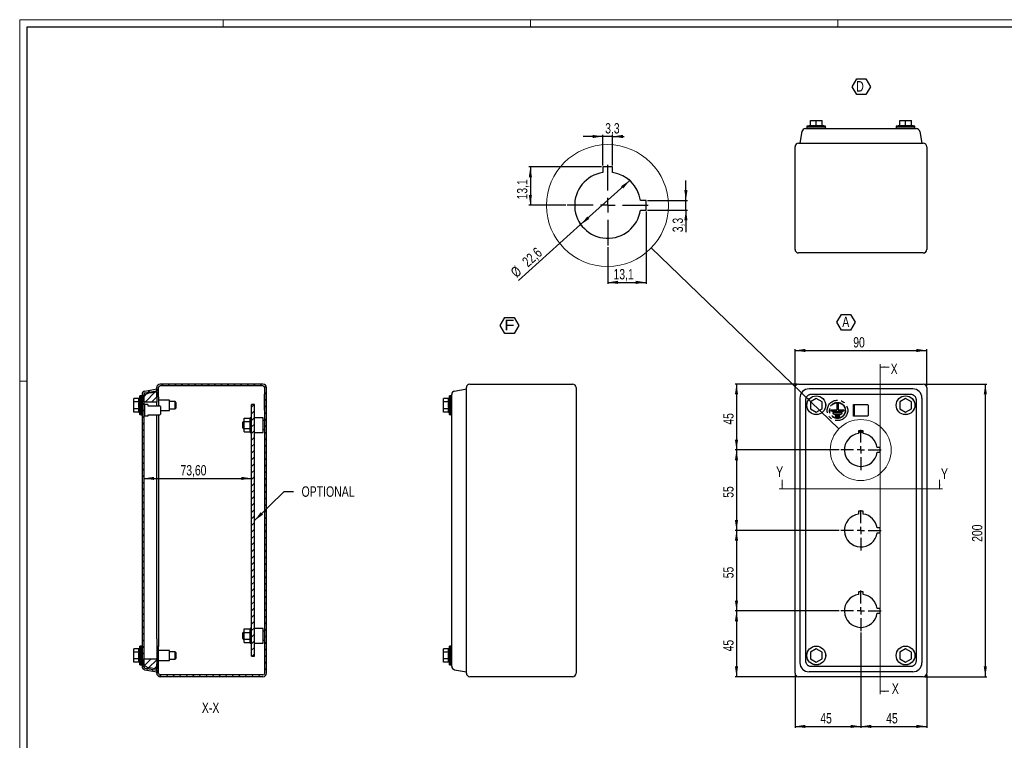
# Model space of a CAD drawing. Header units: millimetres. Extents: x 0 to 1189, y 0 to 841.
# Tile 2 of 3: x 0 to 673, y 348 to 841. Entities that reach past the tile are written whole.
import ezdxf

# ---------------------------------------------------------------- set-up
doc = ezdxf.new("R2010")
doc.units = ezdxf.units.MM
doc.linetypes.add('CENTERX2', pattern=[20.32, 12.7, -2.54, 2.54, -2.54])
doc.layers.add('SLD-0_0', color=7, linetype='Continuous')
doc.styles.add('SLDTEXTSTYLE4', font='TXT', dxfattribs={"width": 0.75})
doc.styles.add('SLDTEXTSTYLE5', font='TXT', dxfattribs={"width": 0.749988})
doc.styles.add('SLDTEXTSTYLE6', font='TXT', dxfattribs={"width": 1.163788})
doc.dimstyles.new('SLDDIMSTYLE0', dxfattribs={"dimtxt": 7.055556, "dimasz": 7.055556, "dimexe": 0, "dimexo": 0.0625, "dimgap": 1.763889, "dimtad": 1, "dimrnd": 1e-09, "dimzin": 12, "dimdsep": 46, "dimtxsty": 'SLDTEXTSTYLE4', "dimsah": 1, "dimcen": 0.09, "dimadec": 0, "dimazin": 3, "dimtfac": 1, "dimtofl": 0, "dimtmove": 0, "dimatfit": 3, "dimfxl": 1, "dimfrac": 2, "dimtolj": 1, "dimtzin": 12, "dimarcsym": 0})
doc.dimstyles.new('SLDDIMSTYLE1', dxfattribs={"dimtxt": 0.18, "dimasz": 7.055556, "dimexe": 0, "dimexo": 0.0625, "dimgap": 0, "dimtad": 0, "dimtih": 1, "dimtoh": 1, "dimdec": 0, "dimrnd": 1e-09, "dimzin": 0, "dimdsep": 46, "dimtxsty": 'Standard', "dimblk1": 'NONE', "dimblk2": 'NONE', "dimsah": 1, "dimcen": 0.09, "dimadec": 0, "dimazin": 0, "dimtfac": 7.055556, "dimtdec": 0, "dimtofl": 0, "dimtmove": 0, "dimatfit": 3, "dimldrblk": 'NONE', "dimfxl": 1, "dimfrac": 2, "dimtolj": 1, "dimtzin": 0, "dimarcsym": 0})
doc.dimstyles.new('SLDDIMSTYLE4', dxfattribs={"dimtxt": 0.18, "dimasz": 7.055556, "dimexe": 0, "dimexo": 0.0625, "dimgap": 0, "dimtad": 0, "dimtih": 1, "dimtoh": 1, "dimdec": 0, "dimrnd": 1e-09, "dimzin": 0, "dimdsep": 46, "dimtxsty": 'Standard', "dimsah": 1, "dimcen": 0.09, "dimadec": 0, "dimazin": 0, "dimtfac": 7.055556, "dimtdec": 0, "dimtofl": 0, "dimtmove": 0, "dimatfit": 3, "dimfxl": 1, "dimfrac": 2, "dimtolj": 1, "dimtzin": 0, "dimarcsym": 0})
doc.dimstyles.new('SLDDIMSTYLE5', dxfattribs={"dimtxt": 7.055556, "dimasz": 7.055556, "dimexe": 0, "dimexo": 0.0625, "dimgap": 1.763889, "dimtad": 1, "dimdec": 1, "dimlfac": 0.5, "dimrnd": 1e-09, "dimzin": 12, "dimdsep": 46, "dimtxsty": 'SLDTEXTSTYLE4', "dimsah": 1, "dimcen": 0.09, "dimadec": 0, "dimazin": 3, "dimtfac": 1, "dimtdec": 1, "dimtmove": 0, "dimatfit": 0, "dimfxl": 1, "dimfrac": 2, "dimtolj": 1, "dimtzin": 12, "dimarcsym": 0})
doc.dimstyles.new('SLDDIMSTYLE6', dxfattribs={"dimtxt": 7.055556, "dimasz": 7.055556, "dimexe": 0, "dimexo": 0.0625, "dimgap": 1.763889, "dimtad": 1, "dimdec": 1, "dimlfac": 0.5, "dimrnd": 1e-09, "dimzin": 12, "dimdsep": 46, "dimtxsty": 'SLDTEXTSTYLE4', "dimsah": 1, "dimcen": 0.09, "dimadec": 0, "dimazin": 3, "dimtfac": 1, "dimtdec": 1, "dimtofl": 0, "dimtmove": 0, "dimatfit": 3, "dimfxl": 1, "dimfrac": 2, "dimtolj": 1, "dimtzin": 12, "dimarcsym": 0})

# ---------------------------------------------------------------- blocks, each defined once
blk = doc.blocks.new('_D')
at = {"layer": 'SLD-0_0'}
for p, q in [((529.76, 590.45), (529.76, 615.82)), ((529.76, 614.82), (619.76, 614.82)), ((619.76, 590.45), (619.76, 615.82))]:
    blk.add_line(p, q, dxfattribs=at)
for points in [[(529.76, 614.82), (536.81, 613.74), (536.81, 615.91)], [(619.76, 614.82), (612.7, 615.91), (612.7, 613.74)]]:
    blk.add_solid(points, dxfattribs=at)
at = {"layer": 'SLD-0_0', "insert": (569.54, 623.92), "char_height": 7.056, "attachment_point": 1, "style": 'SLDTEXTSTYLE4'}
blk.add_mtext('90', dxfattribs=at)
blk = doc.blocks.new('_D_1')
at = {"layer": 'SLD-0_0'}
for p, q in [((618.36, 591.85), (660.76, 591.85)), ((659.76, 591.85), (659.76, 391.85)), ((618.36, 391.85), (660.76, 391.85))]:
    blk.add_line(p, q, dxfattribs=at)
for points in [[(659.76, 591.85), (658.67, 584.79), (660.84, 584.79)], [(659.76, 391.85), (660.84, 398.9), (658.67, 398.9)]]:
    blk.add_solid(points, dxfattribs=at)
at = {"layer": 'SLD-0_0', "insert": (650.66, 484.03), "char_height": 7.056, "attachment_point": 1, "rotation": 90, "style": 'SLDTEXTSTYLE4'}
blk.add_mtext('200', dxfattribs=at)
blk = doc.blocks.new('_D_2')
at = {"layer": 'SLD-0_0'}
for p, q in [((531.16, 591.85), (488.76, 591.85)), ((489.76, 591.85), (489.76, 546.85)), ((559.96, 546.85), (488.76, 546.85))]:
    blk.add_line(p, q, dxfattribs=at)
for points in [[(489.76, 591.85), (488.67, 584.79), (490.84, 584.79)], [(489.76, 546.85), (490.84, 553.9), (488.67, 553.9)]]:
    blk.add_solid(points, dxfattribs=at)
at = {"layer": 'SLD-0_0', "insert": (480.66, 564.13), "char_height": 7.056, "attachment_point": 1, "rotation": 90, "style": 'SLDTEXTSTYLE4'}
blk.add_mtext('45', dxfattribs=at)
blk = doc.blocks.new('_D_3')
at = {"layer": 'SLD-0_0'}
for p, q in [((559.96, 546.85), (488.76, 546.85)), ((489.76, 546.85), (489.76, 491.85)), ((559.96, 491.85), (488.76, 491.85))]:
    blk.add_line(p, q, dxfattribs=at)
for points in [[(489.76, 546.85), (488.67, 539.79), (490.84, 539.79)], [(489.76, 491.85), (490.84, 498.9), (488.67, 498.9)]]:
    blk.add_solid(points, dxfattribs=at)
at = {"layer": 'SLD-0_0', "insert": (480.66, 514.13), "char_height": 7.056, "attachment_point": 1, "rotation": 90, "style": 'SLDTEXTSTYLE4'}
blk.add_mtext('55', dxfattribs=at)
blk = doc.blocks.new('_D_4')
at = {"layer": 'SLD-0_0'}
for p, q in [((559.96, 491.85), (488.76, 491.85)), ((489.76, 491.85), (489.76, 436.85)), ((559.96, 436.85), (488.76, 436.85))]:
    blk.add_line(p, q, dxfattribs=at)
for points in [[(489.76, 491.85), (488.67, 484.79), (490.84, 484.79)], [(489.76, 436.85), (490.84, 443.9), (488.67, 443.9)]]:
    blk.add_solid(points, dxfattribs=at)
at = {"layer": 'SLD-0_0', "insert": (480.66, 459.13), "char_height": 7.056, "attachment_point": 1, "rotation": 90, "style": 'SLDTEXTSTYLE4'}
blk.add_mtext('55', dxfattribs=at)
blk = doc.blocks.new('_D_5')
at = {"layer": 'SLD-0_0'}
for p, q in [((559.96, 436.85), (488.76, 436.85)), ((489.76, 436.85), (489.76, 391.85)), ((531.16, 391.85), (488.76, 391.85))]:
    blk.add_line(p, q, dxfattribs=at)
for points in [[(489.76, 436.85), (488.67, 429.79), (490.84, 429.79)], [(489.76, 391.85), (490.84, 398.9), (488.67, 398.9)]]:
    blk.add_solid(points, dxfattribs=at)
at = {"layer": 'SLD-0_0', "insert": (480.66, 409.13), "char_height": 7.056, "attachment_point": 1, "rotation": 90, "style": 'SLDTEXTSTYLE4'}
blk.add_mtext('45', dxfattribs=at)
blk = doc.blocks.new('_D_6')
at = {"layer": 'SLD-0_0'}
for p, q in [((574.76, 422.05), (574.76, 356.85)), ((529.76, 393.25), (529.76, 356.85)), ((529.76, 357.85), (574.76, 357.85))]:
    blk.add_line(p, q, dxfattribs=at)
for points in [[(529.76, 357.85), (536.81, 356.76), (536.81, 358.93)], [(574.76, 357.85), (567.7, 358.93), (567.7, 356.76)]]:
    blk.add_solid(points, dxfattribs=at)
at = {"layer": 'SLD-0_0', "insert": (547.04, 366.94), "char_height": 7.056, "attachment_point": 1, "style": 'SLDTEXTSTYLE4'}
blk.add_mtext('45', dxfattribs=at)
blk = doc.blocks.new('_D_7')
at = {"layer": 'SLD-0_0'}
for p, q in [((574.76, 422.05), (574.76, 356.85)), ((619.76, 393.25), (619.76, 356.85)), ((574.76, 357.85), (619.76, 357.85))]:
    blk.add_line(p, q, dxfattribs=at)
for points in [[(574.76, 357.85), (581.81, 356.76), (581.81, 358.93)], [(619.76, 357.85), (612.7, 358.93), (612.7, 356.76)]]:
    blk.add_solid(points, dxfattribs=at)
at = {"layer": 'SLD-0_0', "insert": (592.04, 366.94), "char_height": 7.056, "attachment_point": 1, "style": 'SLDTEXTSTYLE4'}
blk.add_mtext('45', dxfattribs=at)
blk = doc.blocks.new('SW_NOTE_0_7')
at = {"layer": 'SLD-0_0', "color": 0}
for p, q in [((-2.84, 5.35), (0.29, 10.78)), ((0.29, 10.78), (6.57, 10.78)), ((6.57, 10.78), (9.71, 5.35)), ((0.29, -0.08), (-2.84, 5.35)), ((9.71, 5.35), (6.57, -0.08)), ((6.57, -0.08), (0.29, -0.08))]:
    blk.add_line(p, q, dxfattribs=at)
at = {"layer": 'SLD-0_0', "color": 0, "insert": (3.24, 9.21), "char_height": 7.14, "attachment_point": 2, "style": 'SLDTEXTSTYLE5'}
blk.add_mtext('A', dxfattribs=at)
blk = doc.blocks.new('SW_CENTERMARKSYMBOL_0')
at = {"layer": 'SLD-0_0', "color": 0}
for p, q in [((0, 5), (0, 13.8)), ((-5, 0), (-13.8, 0)), ((0, 0), (-2.5, 0)), ((0, 0), (0, 2.5)), ((0, 0), (0, -2.5)), ((0, 0), (2.5, 0)), ((5, 0), (13.8, 0)), ((0, -5), (0, -13.8))]:
    blk.add_line(p, q, dxfattribs=at)
blk = doc.blocks.new('SW_CENTERMARKSYMBOL_1')
at = {"layer": 'SLD-0_0', "color": 0}
for p, q in [((0, 5), (0, 13.8)), ((-5, 0), (-13.8, 0)), ((0, 0), (-2.5, 0)), ((0, 0), (0, 2.5)), ((0, 0), (0, -2.5)), ((0, 0), (2.5, 0)), ((5, 0), (13.8, 0)), ((0, -5), (0, -13.8))]:
    blk.add_line(p, q, dxfattribs=at)
blk = doc.blocks.new('SW_CENTERMARKSYMBOL_2')
at = {"layer": 'SLD-0_0', "color": 0}
for p, q in [((0, 5), (0, 13.8)), ((-5, 0), (-13.8, 0)), ((0, 0), (-2.5, 0)), ((0, 0), (0, 2.5)), ((0, 0), (0, -2.5)), ((0, 0), (2.5, 0)), ((5, 0), (13.8, 0)), ((0, -5), (0, -13.8))]:
    blk.add_line(p, q, dxfattribs=at)
blk = doc.blocks.new('_None')
blk = doc.blocks.new('SW_NOTE_0_8')
at = {"layer": 'SLD-0_0', "color": 0}
for p, q in [((-2.82, 5.35), (0.35, 10.83)), ((0.35, 10.83), (6.68, 10.83)), ((6.68, 10.83), (9.84, 5.35)), ((0.35, -0.14), (-2.82, 5.35)), ((9.84, 5.35), (6.68, -0.14)), ((6.68, -0.14), (0.35, -0.14))]:
    blk.add_line(p, q, dxfattribs=at)
at = {"layer": 'SLD-0_0', "color": 0, "insert": (3.46, 9.21), "char_height": 7.14, "attachment_point": 2, "style": 'SLDTEXTSTYLE6'}
blk.add_mtext('F', dxfattribs=at)
blk = doc.blocks.new('SW_NOTE_0_11')
at = {"layer": 'SLD-0_0', "color": 0}
for p, q in [((-2.8, 5.4), (0.33, 10.84)), ((0.33, 10.84), (6.61, 10.84)), ((6.61, 10.84), (9.75, 5.4)), ((0.33, -0.03), (-2.8, 5.4)), ((9.75, 5.4), (6.61, -0.03)), ((6.61, -0.03), (0.33, -0.03))]:
    blk.add_line(p, q, dxfattribs=at)
at = {"layer": 'SLD-0_0', "color": 0, "insert": (0, 9.21), "char_height": 7.14, "attachment_point": 1, "style": 'SLDTEXTSTYLE4'}
blk.add_mtext('D', dxfattribs=at)
blk = doc.blocks.new('_D_9')
at = {"layer": 'SLD-0_0'}
blk.add_line((84.83, 527.37), (158.43, 527.37), dxfattribs=at)
for points in [[(84.83, 527.37), (91.88, 526.29), (91.88, 528.46)], [(158.43, 527.37), (151.37, 528.46), (151.37, 526.29)]]:
    blk.add_solid(points, dxfattribs=at)
at = {"layer": 'SLD-0_0', "insert": (109.9, 536.47), "char_height": 7.056, "attachment_point": 1, "style": 'SLDTEXTSTYLE4'}
blk.add_mtext('73,60', dxfattribs=at)
blk = doc.blocks.new('_D_12')
at = {"layer": 'SLD-0_0'}
for p, q in [((398.47, 761.1), (384.91, 761.1)), ((398.47, 741.28), (398.47, 762.1)), ((405.07, 761.1), (398.47, 761.1)), ((405.07, 741.28), (405.07, 762.1)), ((405.07, 761.1), (413.09, 761.1))]:
    blk.add_line(p, q, dxfattribs=at)
for points in [[(398.47, 761.1), (391.42, 762.18), (391.42, 760.01)], [(405.07, 761.1), (412.13, 760.01), (412.13, 762.18)]]:
    blk.add_solid(points, dxfattribs=at)
at = {"layer": 'SLD-0_0', "insert": (400.06, 770.19), "char_height": 7.056, "attachment_point": 1, "style": 'SLDTEXTSTYLE4'}
blk.add_mtext('3,3', dxfattribs=at)
blk = doc.blocks.new('_D_13')
at = {"layer": 'SLD-0_0'}
for p, q in [((455.2, 717.38), (455.2, 730.95)), ((428.97, 717.38), (456.2, 717.38)), ((455.2, 710.78), (455.2, 717.38)), ((428.97, 710.78), (456.2, 710.78)), ((455.2, 710.78), (455.2, 695.65))]:
    blk.add_line(p, q, dxfattribs=at)
for points in [[(455.2, 717.38), (456.28, 724.44), (454.11, 724.44)], [(455.2, 710.78), (454.11, 703.72), (456.28, 703.72)]]:
    blk.add_solid(points, dxfattribs=at)
at = {"layer": 'SLD-0_0', "insert": (446.1, 695.65), "char_height": 7.056, "attachment_point": 1, "rotation": 90, "style": 'SLDTEXTSTYLE4'}
blk.add_mtext('3,3', dxfattribs=at)
blk = doc.blocks.new('_D_14')
at = {"layer": 'SLD-0_0'}
for p, q in [((397.47, 740.28), (347.92, 740.28)), ((348.92, 740.28), (348.92, 714.08)), ((373.17, 714.08), (347.92, 714.08))]:
    blk.add_line(p, q, dxfattribs=at)
for points in [[(348.92, 740.28), (347.83, 733.22), (350, 733.22)], [(348.92, 714.08), (350, 721.14), (347.83, 721.14)]]:
    blk.add_solid(points, dxfattribs=at)
at = {"layer": 'SLD-0_0', "insert": (339.82, 718.06), "char_height": 7.056, "attachment_point": 1, "rotation": 90, "style": 'SLDTEXTSTYLE4'}
blk.add_mtext('13,1', dxfattribs=at)
blk = doc.blocks.new('_D_15')
at = {"layer": 'SLD-0_0'}
for p, q in [((427.97, 709.78), (427.97, 660.37)), ((401.77, 685.48), (401.77, 660.37)), ((401.77, 661.37), (427.97, 661.37))]:
    blk.add_line(p, q, dxfattribs=at)
for points in [[(401.77, 661.37), (408.83, 660.28), (408.83, 662.45)], [(427.97, 661.37), (420.92, 662.45), (420.92, 660.28)]]:
    blk.add_solid(points, dxfattribs=at)
at = {"layer": 'SLD-0_0', "insert": (405.75, 670.46), "char_height": 7.056, "attachment_point": 1, "style": 'SLDTEXTSTYLE4'}
blk.add_mtext('13,1', dxfattribs=at)
blk = doc.blocks.new('_D_16')
at = {"layer": 'SLD-0_0'}
for p, q in [((416.9, 731.06), (383.28, 700.85)), ((417.92, 729.93), (416.23, 731.8)), ((383.28, 700.85), (340.81, 662.7)), ((384.29, 699.72), (382.61, 701.6))]:
    blk.add_line(p, q, dxfattribs=at)
for points in [[(416.9, 731.06), (410.92, 727.15), (412.38, 725.54)], [(383.28, 700.85), (389.25, 704.76), (387.8, 706.38)]]:
    blk.add_solid(points, dxfattribs=at)
at = {"layer": 'SLD-0_0', "char_height": 7.056, "attachment_point": 1, "rotation": 41.93877, "style": 'SLDTEXTSTYLE4'}
for s, insert in [('22,6', (342.58, 676.66)), ('%%c', (334.73, 669.47))]:
    blk.add_mtext(s, dxfattribs=dict(at, insert=insert))
blk = doc.blocks.new('SW_CENTERMARKSYMBOL_7')
at = {"layer": 'SLD-0_0', "color": 0}
for p, q in [((0, 10), (0, 27.6)), ((-10, 0), (-27.6, 0)), ((0, 0), (-5, 0)), ((0, 0), (0, 5)), ((0, 0), (0, -5)), ((0, 0), (5, 0)), ((10, 0), (27.6, 0)), ((0, -10), (0, -27.6))]:
    blk.add_line(p, q, dxfattribs=at)

msp = doc.modelspace()

# ---------------------------------------------------------------- hatches: boundary and pattern name
at = {"linetype": 'Continuous', "lineweight": 18}
h = msp.add_hatch(dxfattribs=at)
h.set_pattern_fill('ANSI31', style=0)
edge = h.paths.add_edge_path(flags=0)
edge.add_line((83.627, 584.744), (83.627, 398.948))
edge.add_arc((86.027, 398.948), 2.4, 180, 260)
edge.add_line((85.61, 396.585), (93.627, 395.171))
edge.add_line((93.627, 395.171), (93.627, 396.389))
edge.add_line((93.627, 396.389), (85.818, 397.766))
edge.add_arc((86.027, 398.948), 1.2, 180, 260, ccw=False)
edge.add_line((84.827, 398.948), (84.827, 584.744))
edge.add_arc((86.027, 584.744), 1.2, 100, 180, ccw=False)
edge.add_line((85.818, 585.926), (93.627, 587.302))
edge.add_line((93.627, 587.302), (93.627, 588.521))
edge.add_line((93.627, 588.521), (85.61, 587.107))
edge.add_arc((86.027, 584.744), 2.4, 100, 180)
h = msp.add_hatch(dxfattribs=at)
h.set_pattern_fill('ANSI31', style=0)
h.paths.add_polyline_path([(84.827, 579.596), (93.627, 579.596), (93.627, 586.646), (89.027, 585.835), (88.627, 586.149), (84.827, 584.296)], flags=0)
h = msp.add_hatch(dxfattribs=at)
h.set_pattern_fill('ANSI31', style=0)
edge = h.paths.add_edge_path(flags=0)
edge.add_line((166.227, 591.846), (96.027, 591.846))
edge.add_arc((96.027, 589.446), 2.4, 90, 180)
edge.add_line((93.627, 589.446), (93.627, 583.046))
edge.add_line((93.627, 583.046), (94.827, 583.046))
edge.add_line((94.827, 583.046), (94.827, 589.446))
edge.add_arc((96.027, 589.446), 1.2, 90, 180, ccw=False)
edge.add_line((96.027, 590.646), (166.227, 590.646))
edge.add_arc((166.227, 589.446), 1.2, 0, 90, ccw=False)
edge.add_line((167.427, 589.446), (167.427, 394.246))
edge.add_arc((166.227, 394.246), 1.2, 270, 360, ccw=False)
edge.add_line((166.227, 393.046), (96.027, 393.046))
edge.add_arc((96.027, 394.246), 1.2, 180, 270, ccw=False)
edge.add_line((94.827, 394.246), (94.827, 400.646))
edge.add_line((94.827, 400.646), (93.627, 400.646))
edge.add_line((93.627, 400.646), (93.627, 394.246))
edge.add_arc((96.027, 394.246), 2.4, 180, 270)
edge.add_line((96.027, 391.846), (166.227, 391.846))
edge.add_arc((166.227, 394.246), 2.4, 270, 360)
edge.add_line((168.627, 394.246), (168.627, 589.446))
edge.add_arc((166.227, 589.446), 2.4, 0, 90)
h = msp.add_hatch(dxfattribs=at)
h.set_pattern_fill('ANSI31', style=0)
h.paths.add_polyline_path([(160.427, 405.846), (160.427, 577.846), (158.427, 577.846), (158.427, 405.846)], flags=0)
h = msp.add_hatch(dxfattribs=at)
h.set_pattern_fill('ANSI31', style=0)
h.paths.add_polyline_path([(93.627, 397.046), (93.627, 404.096), (84.827, 404.096), (84.827, 399.396), (88.627, 397.543), (89.027, 397.857)], flags=0)

# ---------------------------------------------------------------- linework, layer by layer
at = {"color": 7, "linetype": 'Continuous', "lineweight": 18}
for p, q in [((0.003, 840.919), (0.003, -0.081)), ((1189.003, 840.919), (0.003, 840.919)), ((139.003, 835.919), (139.003, 840.919)), ((349.003, 835.919), (349.003, 840.919)), ((559.003, 835.919), (559.003, 840.919)), ((587.905, 605.456), (587.905, 379.905)), ((594.063, 603.456), (587.905, 603.456)), ((5.003, 593.919), (0.003, 593.919)), ((520.956, 526.304), (520.956, 520.304)), ((628.556, 526.304), (628.556, 520.304)), ((630.556, 520.304), (518.956, 520.304)), ((593.905, 381.905), (587.905, 381.905))]:
    msp.add_line(p, q, dxfattribs=at)
at = {"color": 7, "linetype": 'Continuous', "lineweight": 25}
for p, q in [((5.003, 4.919), (5.003, 835.919)), ((5.003, 835.919), (1184.003, 835.919)), ((537.831, 767.076), (537.831, 766.476)), ((537.831, 767.076), (550.681, 767.076)), ((540.256, 768.674), (537.856, 768.076)), ((537.856, 768.076), (537.856, 767.076)), ((537.856, 768.076), (550.656, 768.076)), ((540.256, 772.076), (544.256, 772.076)), ((540.256, 768.52), (540.256, 772.076)), ((544.256, 772.076), (548.256, 772.076)), ((544.256, 768.52), (544.256, 772.076)), ((548.256, 768.52), (548.256, 772.076)), ((550.656, 768.076), (548.256, 768.674)), ((550.656, 767.076), (550.656, 768.076)), ((550.681, 766.476), (550.681, 767.076)), ((598.831, 767.076), (598.831, 766.476)), ((598.831, 767.076), (611.681, 767.076)), ((601.256, 768.674), (598.856, 768.076)), ((598.856, 768.076), (598.856, 767.076)), ((598.856, 768.076), (611.656, 768.076)), ((601.256, 768.52), (601.256, 772.076)), ((601.256, 772.076), (605.256, 772.076)), ((605.256, 772.076), (609.256, 772.076)), ((605.256, 768.52), (605.256, 772.076)), ((609.256, 768.52), (609.256, 772.076)), ((611.656, 768.076), (609.256, 768.674)), ((611.656, 767.076), (611.656, 768.076)), ((611.681, 766.476), (611.681, 767.076)), ((534.495, 764.493), (533.081, 756.476)), ((540.715, 766.476), (608.798, 766.476)), ((615.018, 764.493), (616.431, 756.476)), ((529.756, 683.876), (529.756, 754.076)), ((532.156, 756.476), (617.356, 756.476)), ((619.756, 754.076), (619.756, 683.876)), ((405.073, 740.28), (398.473, 740.28)), ((398.473, 740.28), (398.473, 736.437)), ((405.073, 736.437), (405.073, 740.28)), ((427.973, 717.38), (424.131, 717.38)), ((427.973, 710.78), (427.973, 717.38)), ((424.131, 710.78), (427.973, 710.78)), ((617.356, 681.476), (532.156, 681.476)), ((84.827, 584.296), (88.627, 586.149)), ((85.61, 587.107), (93.627, 588.521)), ((85.818, 585.926), (93.627, 587.302)), ((88.627, 586.149), (89.027, 585.835)), ((89.027, 585.835), (93.627, 586.646)), ((93.627, 583.046), (93.627, 589.446)), ((93.627, 588.521), (93.627, 587.302)), ((93.627, 586.646), (93.627, 579.596)), ((94.827, 583.046), (94.827, 589.446)), ((166.227, 591.846), (96.027, 591.846)), ((166.227, 590.646), (96.027, 590.646)), ((167.427, 586.446), (167.387, 586.446)), ((167.387, 579.446), (167.387, 586.446)), ((167.427, 394.246), (167.427, 589.446)), ((168.627, 394.246), (168.627, 589.446)), ((297.166, 587.107), (305.183, 588.521)), ((305.183, 394.246), (305.183, 589.446)), ((307.583, 591.846), (377.783, 591.846)), ((380.183, 589.446), (380.183, 394.246)), ((529.756, 394.246), (529.756, 589.446)), ((532.156, 591.846), (617.356, 591.846)), ((610.211, 588.521), (539.301, 588.521)), ((619.756, 589.446), (619.756, 394.246)), ((78.027, 579.655), (78.027, 581.965)), ((81.583, 581.965), (78.027, 581.965)), ((81.583, 579.655), (78.027, 579.655)), ((78.027, 575.037), (78.027, 579.655)), ((82.027, 583.746), (81.583, 581.965)), ((83.027, 583.746), (82.027, 583.746)), ((82.027, 570.946), (82.027, 583.746)), ((83.627, 583.771), (83.027, 583.771)), ((83.027, 570.921), (83.027, 583.771)), ((83.627, 584.744), (83.627, 398.948)), ((84.827, 584.744), (84.827, 398.948)), ((84.827, 579.596), (84.827, 584.296)), ((93.627, 579.596), (84.827, 579.596)), ((84.877, 579.596), (84.877, 577.846)), ((84.927, 579.346), (84.877, 579.346)), ((84.927, 579.346), (84.927, 577.846)), ((94.827, 583.046), (93.627, 583.046)), ((93.627, 576.996), (93.627, 579.596)), ((94.827, 583.046), (94.827, 577.246)), ((102.447, 580.846), (94.827, 580.846)), ((102.447, 573.846), (102.447, 580.846)), ((106.127, 579.846), (102.447, 579.846)), ((106.627, 579.346), (106.127, 579.846)), ((106.127, 577.346), (106.127, 579.846)), ((106.627, 579.346), (106.627, 577.346)), ((167.387, 584.946), (167.337, 584.946)), ((167.337, 579.446), (167.337, 584.946)), ((167.337, 573.946), (167.337, 579.446)), ((167.387, 572.446), (167.387, 579.446)), ((289.583, 579.655), (289.583, 581.965)), ((293.139, 581.965), (289.583, 581.965)), ((293.139, 579.655), (289.583, 579.655)), ((289.583, 575.037), (289.583, 579.655)), ((293.583, 583.746), (293.139, 581.965)), ((294.583, 583.746), (293.583, 583.746)), ((293.583, 570.946), (293.583, 583.746)), ((295.183, 583.771), (294.583, 583.771)), ((294.583, 570.921), (294.583, 583.771)), ((295.183, 402.805), (295.183, 580.887)), ((533.081, 582.301), (533.081, 401.391)), ((544.256, 581.965), (540.256, 579.655)), ((540.256, 579.655), (540.256, 575.037)), ((548.256, 579.655), (544.256, 581.965)), ((548.256, 575.037), (548.256, 579.655)), ((605.256, 581.965), (601.256, 579.655)), ((601.256, 579.655), (601.256, 575.037)), ((609.256, 579.655), (605.256, 581.965)), ((609.256, 575.037), (609.256, 579.655)), ((616.431, 582.301), (616.431, 401.391)), ((81.583, 575.037), (78.027, 575.037)), ((78.027, 572.727), (78.027, 575.037)), ((81.583, 572.727), (78.027, 572.727)), ((81.583, 572.727), (82.027, 570.946)), ((84.827, 577.846), (85.327, 577.846)), ((85.327, 577.346), (84.827, 577.346)), ((85.327, 577.846), (85.327, 577.346)), ((87.627, 577.846), (85.327, 577.846)), ((85.327, 577.346), (85.327, 570.346)), ((87.627, 577.846), (87.627, 576.996)), ((87.627, 576.996), (95.627, 576.996)), ((94.827, 577.246), (94.827, 576.996)), ((96.127, 576.496), (95.627, 576.996)), ((96.127, 576.496), (96.127, 571.196)), ((96.127, 573.846), (102.447, 573.846)), ((102.447, 574.846), (106.127, 574.846)), ((106.127, 574.846), (106.127, 577.346)), ((106.127, 574.846), (106.627, 575.346)), ((106.627, 577.346), (106.627, 575.346)), ((158.427, 405.846), (158.427, 577.846)), ((160.427, 577.846), (158.427, 577.846)), ((160.427, 405.846), (160.427, 577.846)), ((167.337, 573.946), (167.387, 573.946)), ((167.387, 572.446), (167.427, 572.446)), ((293.139, 575.037), (289.583, 575.037)), ((289.583, 572.727), (289.583, 575.037)), ((293.139, 572.727), (289.583, 572.727)), ((293.139, 572.727), (293.583, 570.946)), ((540.256, 575.037), (544.256, 572.727)), ((544.256, 572.727), (548.256, 575.037)), ((601.256, 575.037), (605.256, 572.727)), ((605.256, 572.727), (609.256, 575.037)), ((82.027, 570.946), (83.027, 570.946)), ((83.027, 570.921), (83.627, 570.921)), ((84.827, 570.346), (85.327, 570.346)), ((85.327, 569.846), (84.827, 569.846)), ((84.827, 566.846), (84.877, 566.846)), ((84.877, 569.846), (84.877, 566.846)), ((84.877, 568.346), (84.927, 568.346)), ((84.927, 569.846), (84.927, 568.346)), ((85.327, 570.346), (85.327, 569.846)), ((87.627, 569.846), (85.327, 569.846)), ((95.627, 570.696), (87.627, 570.696)), ((87.627, 570.696), (87.627, 569.846)), ((93.627, 565.996), (93.627, 570.696)), ((93.627, 548.436), (93.627, 565.996)), ((94.827, 570.696), (94.827, 412.446)), ((95.627, 570.696), (96.127, 571.196)), ((152.927, 566.346), (152.427, 565.846)), ((152.427, 561.846), (152.427, 565.846)), ((153.427, 566.346), (152.927, 566.346)), ((152.927, 566.346), (152.927, 561.346)), ((153.427, 566.155), (153.427, 568.465)), ((153.427, 568.465), (157.427, 568.465)), ((153.427, 561.537), (153.427, 566.155)), ((153.427, 566.155), (157.427, 566.155)), ((158.427, 568.846), (157.427, 568.846)), ((157.427, 558.846), (157.427, 568.846)), ((166.427, 568.846), (160.427, 568.846)), ((166.427, 558.846), (166.427, 568.846)), ((167.427, 566.846), (166.427, 566.846)), ((293.583, 570.946), (294.583, 570.946)), ((294.583, 570.921), (295.183, 570.921)), ((152.427, 561.846), (152.927, 561.346)), ((152.927, 561.346), (153.427, 561.346)), ((153.427, 559.227), (153.427, 561.537)), ((153.427, 561.537), (157.427, 561.537)), ((153.427, 559.227), (157.427, 559.227)), ((157.427, 558.846), (158.427, 558.846)), ((160.427, 558.846), (166.427, 558.846)), ((166.427, 560.846), (167.427, 560.846)), ((576.406, 559.946), (573.106, 559.946)), ((573.106, 559.946), (573.106, 558.025)), ((573.511, 559.946), (574.756, 559.227)), ((574.756, 559.227), (576.001, 559.946)), ((576.406, 558.025), (576.406, 559.946)), ((93.627, 546.256), (93.627, 548.436)), ((93.627, 491.846), (93.627, 546.256)), ((587.856, 548.496), (585.935, 548.496)), ((585.935, 545.196), (587.856, 545.196)), ((587.856, 545.196), (587.856, 548.496)), ((576.406, 504.946), (573.106, 504.946)), ((573.106, 504.946), (573.106, 503.025)), ((576.406, 503.025), (576.406, 504.946)), ((93.627, 417.696), (93.627, 491.846)), ((587.856, 493.496), (585.935, 493.496)), ((587.856, 490.196), (587.856, 493.496)), ((585.935, 490.196), (587.856, 490.196)), ((576.406, 449.946), (573.106, 449.946)), ((573.106, 449.946), (573.106, 448.025)), ((576.406, 448.025), (576.406, 449.946)), ((587.856, 438.496), (585.935, 438.496)), ((587.856, 435.196), (587.856, 438.496)), ((585.935, 435.196), (587.856, 435.196)), ((153.427, 422.155), (153.427, 424.465)), ((153.427, 424.465), (157.427, 424.465)), ((158.427, 424.846), (157.427, 424.846)), ((157.427, 414.846), (157.427, 424.846)), ((166.427, 424.846), (160.427, 424.846)), ((166.427, 414.846), (166.427, 424.846)), ((93.627, 417.696), (93.627, 404.096)), ((152.927, 422.346), (152.427, 421.846)), ((152.427, 417.846), (152.427, 421.846)), ((152.427, 417.846), (152.927, 417.346)), ((153.427, 422.346), (152.927, 422.346)), ((152.927, 422.346), (152.927, 417.346)), ((152.927, 417.346), (153.427, 417.346)), ((153.427, 417.537), (153.427, 422.155)), ((153.427, 422.155), (157.427, 422.155)), ((153.427, 415.227), (153.427, 417.537)), ((153.427, 417.537), (157.427, 417.537)), ((167.427, 422.846), (166.427, 422.846)), ((78.027, 408.655), (78.027, 410.965)), ((81.583, 410.965), (78.027, 410.965)), ((82.027, 412.746), (81.583, 410.965)), ((83.027, 412.746), (82.027, 412.746)), ((82.027, 399.946), (82.027, 412.746)), ((83.627, 412.771), (83.027, 412.771)), ((83.027, 399.921), (83.027, 412.771)), ((94.827, 412.446), (93.627, 412.446)), ((94.827, 406.446), (94.827, 412.446)), ((153.427, 415.227), (157.427, 415.227)), ((157.427, 414.846), (158.427, 414.846)), ((160.427, 414.846), (166.427, 414.846)), ((166.427, 416.846), (167.427, 416.846)), ((289.583, 408.655), (289.583, 410.965)), ((293.139, 410.965), (289.583, 410.965)), ((293.583, 412.746), (293.139, 410.965)), ((294.583, 412.746), (293.583, 412.746)), ((293.583, 399.946), (293.583, 412.746)), ((295.183, 412.771), (294.583, 412.771)), ((294.583, 399.921), (294.583, 412.771)), ((544.256, 410.965), (540.256, 408.655)), ((548.256, 408.655), (544.256, 410.965)), ((605.256, 410.965), (601.256, 408.655)), ((609.256, 408.655), (605.256, 410.965)), ((81.583, 408.655), (78.027, 408.655)), ((78.027, 404.037), (78.027, 408.655)), ((81.583, 404.037), (78.027, 404.037)), ((78.027, 401.727), (78.027, 404.037)), ((84.827, 399.396), (84.827, 404.096)), ((84.827, 404.096), (93.627, 404.096)), ((93.627, 404.096), (93.627, 397.046)), ((102.447, 409.846), (94.827, 409.846)), ((94.827, 400.646), (94.827, 406.446)), ((102.447, 402.846), (102.447, 409.846)), ((106.127, 408.846), (102.447, 408.846)), ((102.447, 403.846), (106.127, 403.846)), ((106.627, 408.346), (106.127, 408.846)), ((106.127, 406.346), (106.127, 408.846)), ((106.127, 403.846), (106.127, 406.346)), ((106.127, 403.846), (106.627, 404.346)), ((106.627, 408.346), (106.627, 406.346)), ((106.627, 406.346), (106.627, 404.346)), ((158.427, 405.846), (160.427, 405.846)), ((293.139, 408.655), (289.583, 408.655)), ((289.583, 404.037), (289.583, 408.655)), ((293.139, 404.037), (289.583, 404.037)), ((289.583, 401.727), (289.583, 404.037)), ((540.256, 408.655), (540.256, 404.037)), ((540.256, 404.037), (544.256, 401.727)), ((544.256, 401.727), (548.256, 404.037)), ((548.256, 404.037), (548.256, 408.655)), ((601.256, 408.655), (601.256, 404.037)), ((601.256, 404.037), (605.256, 401.727)), ((605.256, 401.727), (609.256, 404.037)), ((609.256, 404.037), (609.256, 408.655)), ((81.583, 401.727), (78.027, 401.727)), ((81.583, 401.727), (82.027, 399.946)), ((82.027, 399.946), (83.027, 399.946)), ((83.027, 399.921), (83.627, 399.921)), ((88.627, 397.543), (84.827, 399.396)), ((85.818, 397.766), (93.627, 396.389)), ((89.027, 397.857), (88.627, 397.543)), ((93.627, 397.046), (89.027, 397.857)), ((93.627, 394.246), (93.627, 400.646)), ((94.827, 400.646), (93.627, 400.646)), ((94.827, 402.846), (102.447, 402.846)), ((94.827, 394.246), (94.827, 400.646)), ((293.139, 401.727), (289.583, 401.727)), ((293.139, 401.727), (293.583, 399.946)), ((293.583, 399.946), (294.583, 399.946)), ((294.583, 399.921), (295.183, 399.921)), ((85.61, 396.585), (93.627, 395.171)), ((93.627, 396.389), (93.627, 395.171)), ((166.227, 393.046), (96.027, 393.046)), ((166.227, 391.846), (96.027, 391.846)), ((297.166, 396.585), (305.183, 395.171)), ((377.783, 391.846), (307.583, 391.846)), ((617.356, 391.846), (532.156, 391.846)), ((610.211, 395.171), (539.301, 395.171))]:
    msp.add_line(p, q, dxfattribs=at)
at = {"color": 7, "linetype": 'Continuous', "lineweight": 18}
for centre, radius in [((401.576, 713.874), 41.664), ((574.658, 546.743), 20.832)]:
    msp.add_circle(centre, radius, dxfattribs=at)
at = {"color": 7, "linetype": 'Continuous', "lineweight": 25}
for centre, radius in [((544.256, 577.346), 6.425), ((544.256, 577.346), 6.4), ((605.256, 577.346), 6.425), ((605.256, 577.346), 6.4), ((544.256, 406.346), 6.425), ((544.256, 406.346), 6.4), ((605.256, 406.346), 6.425), ((605.256, 406.346), 6.4)]:
    msp.add_circle(centre, radius, dxfattribs=at)
for centre, radius, start, end in [((536.858, 764.076), 2.4, 90, 170), ((612.654, 764.076), 2.4, 10, 90), ((532.156, 754.076), 2.4, 90, 180), ((617.356, 754.076), 2.4, 0, 90), ((401.773, 714.08), 22.6, 98.396211, 351.603789), ((401.773, 714.08), 22.6, 8.396227, 81.603773), ((532.156, 683.876), 2.4, 180, 270), ((617.356, 683.876), 2.4, 270, 0), ((86.027, 584.744), 2.4, 100, 180), ((86.027, 584.744), 1.2, 100, 180), ((96.027, 589.446), 2.4, 90, 180), ((96.027, 589.446), 1.2, 90, 180), ((166.227, 589.446), 2.4, 0, 90), ((166.227, 589.446), 1.2, 0, 90), ((297.583, 584.744), 2.4, 100, 180), ((307.583, 589.446), 2.4, 90, 180), ((377.783, 589.446), 2.4, 0, 90), ((532.156, 589.446), 2.4, 90, 180), ((539.301, 582.301), 6.22, 90, 180), ((610.211, 582.301), 6.22, 0, 90), ((617.356, 589.446), 2.4, 0, 90), ((574.756, 563.846), 5, 250.731225, 289.268775), ((574.756, 546.846), 11.3, 98.396216, 351.603784), ((574.756, 546.846), 11.3, 8.396216, 81.603784), ((574.756, 491.846), 11.3, 98.396216, 351.603784), ((574.756, 491.846), 11.3, 8.396216, 81.603784), ((574.756, 436.846), 11.3, 98.396216, 351.603784), ((574.756, 436.846), 11.3, 8.396216, 81.603784), ((86.027, 398.948), 2.4, 180, 260), ((86.027, 398.948), 1.2, 180, 260), ((297.583, 398.948), 2.4, 180, 260), ((539.301, 401.391), 6.22, 180, 270), ((610.211, 401.391), 6.22, 270, 0), ((96.027, 394.246), 2.4, 180, 270), ((96.027, 394.246), 1.2, 180, 270), ((166.227, 394.246), 2.4, 270, 0), ((166.227, 394.246), 1.2, 270, 0), ((307.583, 394.246), 2.4, 180, 270), ((377.783, 394.246), 2.4, 270, 0), ((532.156, 394.246), 2.4, 180, 270), ((617.356, 394.246), 2.4, 270, 0)]:
    msp.add_arc(centre, radius, start, end, dxfattribs=at)
for points in [[(540.256, 768.52), (540.923, 768.616), (542.256, 768.733), (543.59, 768.616), (544.256, 768.52)], [(544.256, 768.52), (544.923, 768.616), (546.256, 768.733), (547.59, 768.616), (548.256, 768.52)], [(601.256, 768.52), (601.923, 768.616), (603.256, 768.733), (604.59, 768.616), (605.256, 768.52)], [(605.256, 768.52), (605.923, 768.616), (607.256, 768.733), (608.59, 768.616), (609.256, 768.52)], [(81.583, 579.655), (81.487, 580.04), (81.37, 580.81), (81.487, 581.58), (81.583, 581.965)], [(293.139, 579.655), (293.043, 580.04), (292.926, 580.81), (293.043, 581.58), (293.139, 581.965)], [(81.583, 572.727), (81.487, 573.112), (81.37, 573.882), (81.487, 574.652), (81.583, 575.037)], [(293.139, 572.727), (293.043, 573.112), (292.926, 573.882), (293.043, 574.652), (293.139, 575.037)], [(81.583, 408.655), (81.487, 409.04), (81.37, 409.81), (81.487, 410.58), (81.583, 410.965)], [(293.139, 408.655), (293.043, 409.04), (292.926, 409.81), (293.043, 410.58), (293.139, 410.965)], [(81.583, 401.727), (81.487, 402.112), (81.37, 402.882), (81.487, 403.652), (81.583, 404.037)], [(293.139, 401.727), (293.043, 402.112), (292.926, 402.882), (293.043, 403.652), (293.139, 404.037)]]:
    msp.add_open_spline(points, degree=3, dxfattribs=at)
for points, knots in [([(536.858, 766.476), (536.858, 766.476), (536.884, 766.476), (536.985, 766.476), (537.059, 766.476), (537.253, 766.476), (537.373, 766.476), (537.656, 766.476), (537.815, 766.476), (538.171, 766.476), (538.369, 766.476), (538.787, 766.476), (539.008, 766.476), (539.474, 766.476), (539.718, 766.476), (540.21, 766.476), (540.46, 766.476), (540.715, 766.476)], [0, 0, 0, 0, 0.125, 0.125, 0.25, 0.25, 0.375, 0.375, 0.5, 0.5, 0.625, 0.625, 0.75, 0.75, 0.875, 0.875, 1, 1, 1, 1]), ([(608.798, 766.476), (609.052, 766.476), (609.302, 766.476), (609.794, 766.476), (610.039, 766.476), (610.505, 766.476), (610.726, 766.476), (611.144, 766.476), (611.342, 766.476), (611.697, 766.476), (611.857, 766.476), (612.14, 766.476), (612.26, 766.476), (612.453, 766.476), (612.528, 766.476), (612.629, 766.476), (612.654, 766.476), (612.654, 766.476)], [0, 0, 0, 0, 0.125, 0.125, 0.25, 0.25, 0.375, 0.375, 0.5, 0.5, 0.625, 0.625, 0.75, 0.75, 0.875, 0.875, 1, 1, 1, 1]), ([(81.583, 575.037), (81.488, 575.797), (81.429, 576.561), (81.428, 578.104), (81.486, 578.885), (81.583, 579.655)], [0, 0, 0, 0, 0.5, 0.5, 1, 1, 1, 1]), ([(293.139, 575.037), (293.044, 575.797), (292.985, 576.561), (292.984, 578.104), (293.043, 578.885), (293.139, 579.655)], [0, 0, 0, 0, 0.5, 0.5, 1, 1, 1, 1]), ([(295.183, 580.887), (295.183, 581.142), (295.183, 581.393), (295.183, 581.891), (295.183, 582.133), (295.183, 582.596), (295.183, 582.819), (295.183, 583.24), (295.183, 583.433), (295.183, 583.789), (295.183, 583.951), (295.183, 584.231), (295.183, 584.35), (295.183, 584.545), (295.183, 584.619), (295.183, 584.719), (295.183, 584.744), (295.183, 584.744)], [0, 0, 0, 0, 0.125, 0.125, 0.25, 0.25, 0.375, 0.375, 0.5, 0.5, 0.625, 0.625, 0.75, 0.75, 0.875, 0.875, 1, 1, 1, 1]), ([(81.583, 404.037), (81.488, 404.797), (81.429, 405.561), (81.428, 407.104), (81.486, 407.885), (81.583, 408.655)], [0, 0, 0, 0, 0.5, 0.5, 1, 1, 1, 1]), ([(293.139, 404.037), (293.044, 404.797), (292.985, 405.561), (292.984, 407.104), (293.043, 407.885), (293.139, 408.655)], [0, 0, 0, 0, 0.5, 0.5, 1, 1, 1, 1]), ([(295.183, 398.948), (295.183, 398.948), (295.183, 398.973), (295.183, 399.072), (295.183, 399.147), (295.183, 399.342), (295.183, 399.46), (295.183, 399.741), (295.183, 399.903), (295.183, 400.259), (295.183, 400.452), (295.183, 400.873), (295.183, 401.096), (295.183, 401.559), (295.183, 401.801), (295.183, 402.299), (295.183, 402.55), (295.183, 402.805)], [0, 0, 0, 0, 0.125, 0.125, 0.25, 0.25, 0.375, 0.375, 0.5, 0.5, 0.625, 0.625, 0.75, 0.75, 0.875, 0.875, 1, 1, 1, 1])]:
    msp.add_open_spline(points, degree=3, knots=knots, dxfattribs=at)
at = {"color": 7, "linetype": 'Continuous', "lineweight": 18}
for points in [[(587.905, 603.456), (590.905, 602.956), (590.905, 603.956)], [(520.956, 520.304), (521.456, 523.304), (520.456, 523.304)], [(628.556, 520.304), (629.056, 523.304), (628.056, 523.304)], [(587.905, 381.905), (590.905, 381.405), (590.905, 382.405)]]:
    msp.add_solid(points, dxfattribs=at)
at = {"layer": 'SLD-0_0'}
for p, q in [((536.858, 580.887), (536.858, 402.805)), ((608.798, 584.744), (540.715, 584.744)), ((612.654, 402.805), (612.654, 580.887)), ((540.715, 398.948), (608.798, 398.948))]:
    msp.add_line(p, q, dxfattribs=at)
at = {"layer": 'SLD-0_0', "linetype": 'CENTERX2'}
for p, q in [((554.956, 573.346), (554.256, 574.346)), ((554.256, 574.346), (558.256, 574.346)), ((554.956, 573.346), (562.556, 573.346)), ((555.656, 572.346), (561.856, 572.346)), ((556.356, 571.346), (555.656, 572.346)), ((558.256, 578.346), (559.256, 578.346)), ((558.256, 578.346), (558.256, 574.346)), ((559.256, 578.346), (559.256, 574.346)), ((559.256, 574.346), (563.256, 574.346)), ((561.856, 572.346), (561.156, 571.346)), ((563.256, 574.346), (562.556, 573.346)), ((569.756, 569.846), (569.756, 577.846)), ((569.756, 577.846), (579.256, 577.846)), ((569.756, 576.996), (570.256, 576.996)), ((569.756, 576.496), (570.256, 576.496)), ((570.256, 577.846), (570.256, 569.846)), ((579.756, 577.346), (579.256, 577.846)), ((579.756, 577.346), (579.756, 570.346)), ((556.356, 571.346), (561.156, 571.346)), ((557.756, 569.346), (557.056, 570.346)), ((557.056, 570.346), (560.456, 570.346)), ((559.756, 569.346), (557.756, 569.346)), ((560.456, 570.346), (559.756, 569.346)), ((570.256, 571.196), (569.756, 571.196)), ((569.756, 570.696), (570.256, 570.696)), ((579.256, 569.846), (569.756, 569.846)), ((579.256, 569.846), (579.756, 570.346))]:
    msp.add_line(p, q, dxfattribs=at)
for radius in [7, 5.5, 5.25]:
    msp.add_circle((558.756, 573.846), radius, dxfattribs=at)
at = {"layer": 'SLD-0_0'}
for points in [[(540.715, 584.744), (540.46, 584.744), (540.21, 584.719), (539.718, 584.619), (539.474, 584.545), (539.008, 584.35), (538.787, 584.231), (538.369, 583.951), (538.171, 583.789), (537.815, 583.433), (537.656, 583.24), (537.373, 582.819), (537.253, 582.596), (537.059, 582.133), (536.985, 581.891), (536.884, 581.393), (536.858, 581.142), (536.858, 580.887)], [(612.654, 580.887), (612.654, 581.142), (612.629, 581.393), (612.528, 581.891), (612.453, 582.133), (612.26, 582.596), (612.14, 582.819), (611.857, 583.24), (611.697, 583.433), (611.342, 583.789), (611.144, 583.951), (610.726, 584.231), (610.505, 584.35), (610.039, 584.545), (609.794, 584.619), (609.302, 584.719), (609.052, 584.744), (608.798, 584.744)], [(536.858, 402.805), (536.858, 402.55), (536.884, 402.299), (536.985, 401.801), (537.059, 401.559), (537.253, 401.096), (537.373, 400.873), (537.656, 400.452), (537.815, 400.259), (538.171, 399.903), (538.369, 399.741), (538.787, 399.46), (539.008, 399.342), (539.474, 399.147), (539.718, 399.072), (540.21, 398.973), (540.46, 398.948), (540.715, 398.948)], [(608.798, 398.948), (609.052, 398.948), (609.302, 398.973), (609.794, 399.072), (610.039, 399.147), (610.505, 399.342), (610.726, 399.46), (611.144, 399.741), (611.342, 399.903), (611.697, 400.259), (611.857, 400.452), (612.14, 400.873), (612.26, 401.096), (612.453, 401.559), (612.528, 401.801), (612.629, 402.299), (612.654, 402.55), (612.654, 402.805)]]:
    msp.add_open_spline(points, degree=3, knots=[0, 0, 0, 0, 0.125, 0.125, 0.25, 0.25, 0.375, 0.375, 0.5, 0.5, 0.625, 0.625, 0.75, 0.75, 0.875, 0.875, 1, 1, 1, 1], dxfattribs=at)

# ---------------------------------------------------------------- block references
for name, p in [('SW_NOTE_0_11', (571.556, 789.713)), ('SW_CENTERMARKSYMBOL_7', (401.773, 714.08)), ('SW_NOTE_0_7', (561.182, 628.733)), ('SW_NOTE_0_8', (331.145, 626.61)), ('SW_CENTERMARKSYMBOL_0', (574.756, 546.846)), ('SW_CENTERMARKSYMBOL_1', (574.756, 491.846)), ('SW_CENTERMARKSYMBOL_2', (574.756, 436.846))]:
    msp.add_blockref(name, p, dxfattribs=at)

# ---------------------------------------------------------------- texts
at = {"color": 7, "linetype": 'Continuous', "char_height": 7.144, "attachment_point": 1, "style": 'SLDTEXTSTYLE4'}
for s, insert in [('X', (595.088, 605.813)), ('Y', (516.84, 535.518)), ('Y', (629.436, 534.146)), ('X', (595.883, 387.249))]:
    msp.add_mtext(s, dxfattribs=dict(at, insert=insert))
at = {"layer": 'SLD-0_0', "char_height": 7.1437, "attachment_point": 2, "style": 'SLDTEXTSTYLE4'}
for s, insert in [('OPTIONAL', (210.687, 521.951)), ('X-X', (130.433, 374.197))]:
    msp.add_mtext(s, dxfattribs=dict(at, insert=insert))

# ---------------------------------------------------------------- dimensions: what is measured, and where the dimension line sits
at = {"layer": 'SLD-0_0'}
for base, p1, p2, dimstyle, picture, middle in [((398.473, 761.099), (405.073, 740.28), (398.473, 740.28), 'SLDDIMSTYLE5', '_D_12', (406.573, 761.099)), ((427.973, 661.367), (401.773, 686.48), (427.973, 710.78), 'SLDDIMSTYLE6', '_D_15', (414.873, 661.367)), ((619.756, 614.824), (529.756, 589.446), (619.756, 589.446), 'SLDDIMSTYLE0', '_D', (574.756, 614.824)), ((158.427, 527.372), (84.827, 584.744), (158.427, 577.846), 'SLDDIMSTYLE0', '_D_9', (121.627, 527.372)), ((574.756, 357.846), (529.756, 394.246), (574.756, 423.046), 'SLDDIMSTYLE0', '_D_6', (552.256, 357.846)), ((619.756, 357.846), (574.756, 423.046), (619.756, 394.246), 'SLDDIMSTYLE0', '_D_7', (597.256, 357.846))]:
    dim = msp.add_linear_dim(base=base, p1=p1, p2=p2, dimstyle=dimstyle, dxfattribs=at)
    dim.commit()
    dim.dimension.update_dxf_attribs({"geometry": picture, "text_midpoint": middle, "dimtype": 160})
for base, p1, p2, dimstyle, picture, middle in [((348.915, 714.08), (398.473, 740.28), (374.173, 714.08), 'SLDDIMSTYLE6', '_D_14', (348.915, 727.18)), ((455.196, 717.38), (427.973, 710.78), (427.973, 717.38), 'SLDDIMSTYLE5', '_D_13', (455.196, 702.166)), ((489.756, 546.846), (532.156, 591.846), (560.956, 546.846), 'SLDDIMSTYLE0', '_D_2', (489.756, 569.346)), ((659.756, 391.846), (617.356, 591.846), (617.356, 391.846), 'SLDDIMSTYLE0', '_D_1', (659.756, 491.846)), ((489.756, 491.846), (560.956, 546.846), (560.956, 491.846), 'SLDDIMSTYLE0', '_D_3', (489.756, 519.346)), ((489.756, 436.846), (560.956, 491.846), (560.956, 436.846), 'SLDDIMSTYLE0', '_D_4', (489.756, 464.346)), ((489.756, 391.846), (560.956, 436.846), (532.156, 391.846), 'SLDDIMSTYLE0', '_D_5', (489.756, 414.346))]:
    dim = msp.add_linear_dim(base=base, p1=p1, p2=p2, angle=90, dimstyle=dimstyle, dxfattribs=at)
    dim.commit()
    dim.dimension.update_dxf_attribs({"geometry": picture, "text_midpoint": middle, "dimtype": 160})
dim = msp.add_linear_dim(base=(383.276, 700.852), p1=(418.585, 729.184), p2=(384.962, 698.975), angle=41.938766, text='%%c<>', dimstyle='SLDDIMSTYLE6', dxfattribs=at)
dim.commit()
dim.dimension.update_dxf_attribs({"geometry": '_D_16', "text_midpoint": (351.557, 672.354), "dimtype": 160})

# ---------------------------------------------------------------- leaders
at = {"color": 7, "linetype": 'Continuous', "lineweight": 18, "has_arrowhead": 0}
msp.add_leader([(431.547, 684.934), (559.672, 561.214)], dimstyle='SLDDIMSTYLE1', dxfattribs=at)
at = {"layer": 'SLD-0_0'}
msp.add_leader([(160.427, 498.511), (180.764, 518.477), (187.014, 518.477)], dimstyle='SLDDIMSTYLE4', dxfattribs=at)

doc.saveas('drawing.dxf')
